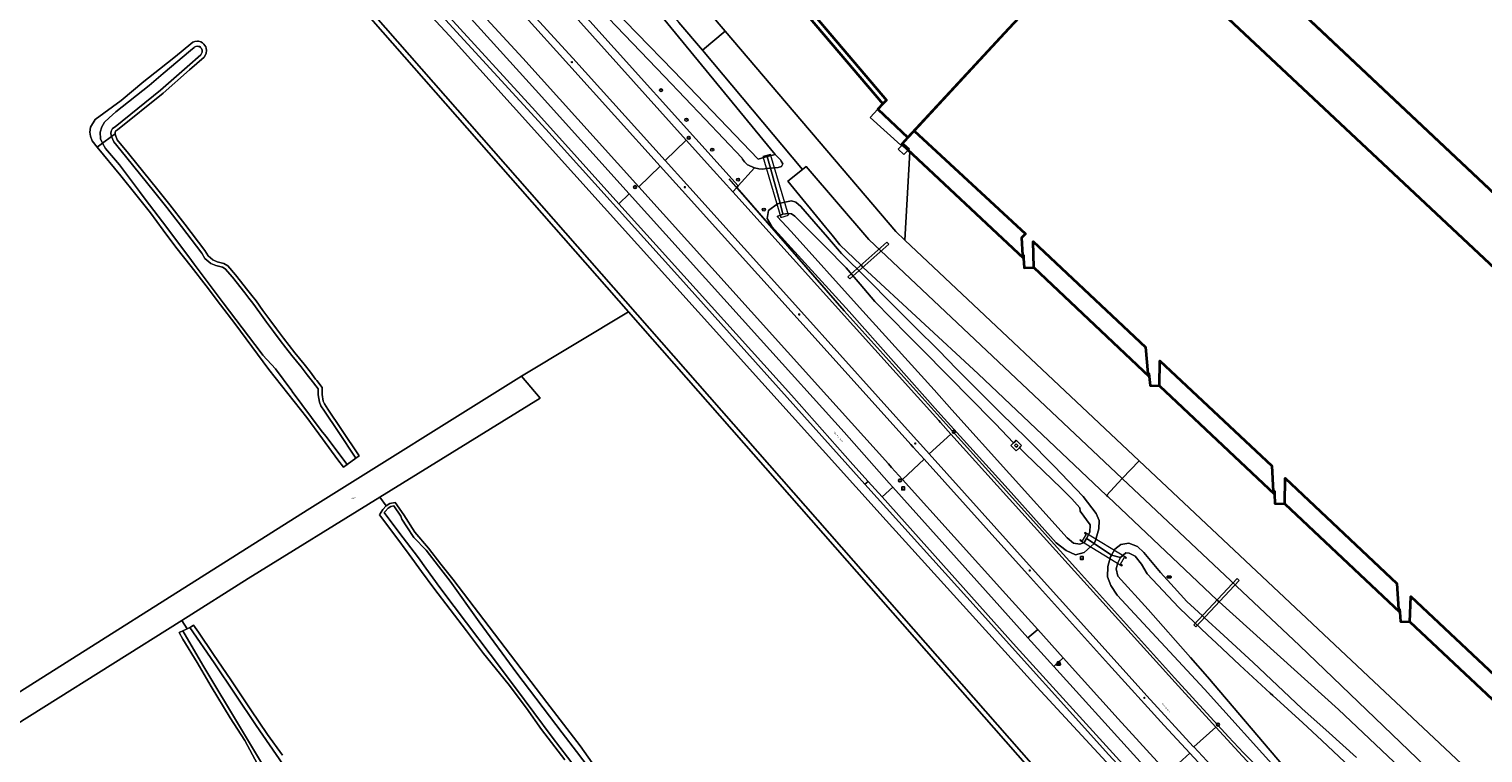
# Model space of a CAD drawing. Header units: metres. Extents: x 73718 to 76933, y 443658 to 446696.
# Tile 122 of 161: x 75443 to 75808, y 445641 to 445823. Entities that reach past the tile are written whole.
import ezdxf
from ezdxf.enums import TextEntityAlignment as Align

# ---------------------------------------------------------------- set-up
doc = ezdxf.new("R2010")
doc.units = ezdxf.units.M
for name, color, linetype, lineweight in [('B-WE-GK-BESCHOEIING-G', 130, 'GK-BESCHOEIING-SO', 18), ('B-WE-GR-BOOM-S', 90, 'Continuous', 25), ('B-WE-GR-GRAS-GV', 60, 'Continuous', 13), ('B-WE-IE-MEUBILAIR-S', 7, 'Continuous', 25), ('B-WE-IE-MEUBILAIR_WEGMEUBILAIR-G', 7, 'Continuous', 18), ('B-WE-IE-MEUBILAIR_ZONNEPANEEL-S', 7, 'Continuous', 25), ('B-WE-KW-KUNSTWERK_DUIKER-GV', 170, 'Continuous', 18), ('B-WE-OG-BEBOUWING-GV', 7, 'Continuous', 35), ('B-WE-OG-BEBOUWING_LOODS-GV', 7, 'Continuous', 18), ('B-WE-OG-BEBOUWING_LUIFEL-GV', 7, 'Continuous', 18), ('B-WE-OG-TERREIN_ERF-GV', 7, 'Continuous', 18), ('B-WE-OG-TERREIN_OEVER-GV', 7, 'Continuous', 18), ('B-WE-OG-TOPOGRAFIE-T18', 10, 'Continuous', 18), ('B-WE-OG-WATER_SLOOT-GV', 120, 'Continuous', 18), ('B-WE-OG-WEG-GV', 7, 'Continuous', 18), ('B-WE-VH-GESLOTENVERHARDING_ASFALT-GV', 10, 'Continuous', 18), ('B-WE-VH-GESLOTENVERHARDING_BETON-GV', 10, 'Continuous', 18), ('B-WE-VH-HALFVERHARDING_GRASBETONSTEEN-GV', 130, 'Continuous', 18), ('B-WE-VH-ONVERHARD-GV', 252, 'Continuous', 18), ('B-WE-VH-OPENVERHARDING_BETONSTRAATSTEEN-GV', 30, 'Continuous', 18)]:
    doc.layers.add(name, color=color, linetype=linetype, lineweight=lineweight)
doc.styles.add('NLCS-ISO', font='NLCS-ISO.ttf')
doc.styles.add('NLCS-ISO-M200-T18', font='NLCS-ISO.ttf', dxfattribs={"height": 0.36})
doc.linetypes.add('GK-BESCHOEIING-SO', pattern='A,18,-3,[1,NLCS.SHX,S=0.6,R=0,X=0,Y=0],-3', length=24)

# ---------------------------------------------------------------- blocks, each defined once
blk = doc.blocks.new('SIE-MEUBILAIR_BORD_WEGWIJZER-SO')
at = {"flags": 128}
blk.add_lwpolyline([(-1.8, 1.8), (1.8, 1.8), (1.8, -1.8), (-1.8, -1.8)], close=True, dxfattribs=at)
at = {"style": 'NLCS-ISO'}
blk.add_text('ww', height=1.8, dxfattribs=at).set_placement((0, 0), align=Align.MIDDLE_CENTER)
blk = doc.blocks.new('SIE-ZONNEPANEEL-SO')
blk.add_circle((0, 0), 1.8)
at = {"style": 'NLCS-ISO'}
blk.add_text('zp', height=1.8, dxfattribs=at).set_placement((0, 0), align=Align.MIDDLE_CENTER)
blk = doc.blocks.new('SIE-MEUBILAIR_KAST_TELECOM-SO')
at = {"flags": 128}
blk.add_lwpolyline([(-2, -1), (2, -1, 0.414214), (2.5, -0.5), (2.5, 0.5, 0.414214), (2, 1), (-2, 1, 0.414214), (-2.5, 0.5), (-2.5, -0.5, 0.414214)], format="xyb", close=True, dxfattribs=at)
at = {"style": 'NLCS-ISO'}
blk.add_text('TEL', height=1.8, dxfattribs=at).set_placement((0, 0), align=Align.MIDDLE_CENTER)
blk = doc.blocks.new('SIE-MEUBILAIR_KAST_GAS-SO')
at = {"flags": 128}
blk.add_lwpolyline([(-2, -1), (2, -1, 0.414214), (2.5, -0.5), (2.5, 0.5, 0.414214), (2, 1), (-2, 1, 0.414214), (-2.5, 0.5), (-2.5, -0.5, 0.414214)], format="xyb", close=True, dxfattribs=at)
at = {"style": 'NLCS-ISO'}
blk.add_text('GAS', height=1.8, dxfattribs=at).set_placement((0, 0), align=Align.MIDDLE_CENTER)
blk = doc.blocks.new('SIE-MEUBILAIR_PAAL_LICHTMAST-SO')
for points in [[(-0.6, 0), (-1, 0)], [(-0.7, 0.7), (-0.4, 0.4)], [(0, 1), (0, 0.6)], [(0.4, 0.4), (0.7, 0.7)], [(1, 0), (0.6, 0)], [(-0.7, -0.7), (-0.4, -0.4)], [(0, -0.6), (0, -1)], [(0.4, -0.4), (0.7, -0.7)]]:
    blk.add_lwpolyline(points)
blk.add_circle((0, 0), 0.5)
blk = doc.blocks.new('SIE-MEUBILAIR_PAAL_HECTOMETER-SO')
blk.add_circle((0, 0), 1.8)
at = {"style": 'NLCS-ISO'}
blk.add_text('hm', height=1.8, dxfattribs=at).set_placement((0, 0), align=Align.MIDDLE_CENTER)
blk = doc.blocks.new('SGR-BOOM_GBKN-SO')
at = {"linetype": 'ByBlock', "lineweight": 18}
h = blk.add_hatch(color=0, dxfattribs=at)
h.dxf.hatch_style = 1
edge = h.paths.add_edge_path()
edge.add_arc((0, 0), 0.25, 0, 360)
at = {"color": 0, "linetype": 'ByBlock', "lineweight": 18}
for radius in [2, 0.25]:
    blk.add_circle((0, 0), radius, dxfattribs=at)
at = {"color": 0, "linetype": 'ByBlock', "lineweight": 18, "style": 'NLCS-ISO'}
blk.add_attdef('SOORT', (2.5, 0), '', height=1.5, dxfattribs=at)

msp = doc.modelspace()

# ---------------------------------------------------------------- linework, layer by layer
at = {"layer": 'B-WE-GK-BESCHOEIING-G', "flags": 128}
for points in [[(75455.674, 445914.017), (75458.46, 445911.177), (75463.047, 445906.602), (75475.873, 445894.561), (75484.058, 445886.871), (75497.396, 445874.729), (75500.981, 445871.397), (75510.782, 445861.51), (75521.732, 445850.023), (75521.74, 445850.016), (75548.872, 445820.85), (75658.47, 445699.202)], [(75773.742, 445548.368), (75511.76, 445846.951), (75489.729, 445872.168), (75483.262, 445879.585), (75479.674, 445883.294), (75475.046, 445887.914), (75459.355, 445902.717), (75450.251, 445911.554), (75449.491, 445912.372), (75449.644, 445913.31)], [(75628.589, 445790.542), (75626.351, 445789.873), (75605.058, 445812.015), (75577.76, 445840.181), (75522.479, 445898.044)], [(75631.142, 445775.449), (75634.615, 445771.739), (75651.75, 445752.625), (75670.501, 445731.919), (75674.911, 445726.93), (75703.876, 445694.81), (75705.453, 445693.476), (75707.045, 445693.229), (75708.126, 445693.653)], [(75658.47, 445699.202), (75696.256, 445657.453), (75724.933, 445626.384), (75786.232, 445560.763), (75839.854, 445503.135), (75840.669, 445502.224), (75842.238, 445500.882)], [(75866.681, 445522.552), (75865.04, 445523.673), (75863.899, 445524.688), (75847.113, 445542.664), (75808.984, 445583.247), (75770.301, 445624.577), (75759.59, 445635.824), (75739.075, 445659.928), (75734.839, 445664.74), (75724.218, 445676.786), (75716.553, 445685.189), (75716.132, 445687.013), (75716.555, 445688.51)]]:
    msp.add_lwpolyline(points, dxfattribs=at)
at = {"layer": 'B-WE-GR-GRAS-GV', "flags": 128}
for points in [[(75425.966, 445646.7), (75513.193, 445701.732), (75566.956, 445735.387), (75593.785, 445751.554), (75510.366, 445846.554)], [(75740.353, 445584.638), (75593.785, 445751.554), (75566.956, 445735.387), (75571.613, 445729.883), (75531.379, 445704.999), (75532.989, 445702.826), (75533.875, 445703.429), (75535.246, 445703.708), (75537.405, 445700.609), (75540.165, 445696.265), (75543.606, 445692.209), (75546.688, 445688.175), (75549.677, 445684.423), (75573.289, 445653.518), (75581.671, 445642.637), (75591.267, 445628.942)], [(75577.797, 445639.063), (75571.924, 445646.708), (75568.194, 445652.069), (75563.626, 445658.176), (75557.426, 445665.821), (75553.184, 445671.509), (75549.079, 445676.796), (75544.932, 445682.137), (75541.848, 445686.381), (75538.732, 445690.668), (75535.161, 445695.446), (75531.553, 445700.272), (75531.305, 445700.591), (75532.136, 445701.943), (75532.989, 445702.826), (75531.379, 445704.999), (75498.376, 445684.587), (75481.681, 445674.101), (75483.011, 445671.939), (75483.736, 445672.281), (75483.781, 445672.302), (75484.603, 445672.883), (75485.865, 445671.108), (75489.641, 445665.514), (75494.023, 445659.174), (75499.011, 445651.669), (75503.178, 445645.467), (75506.983, 445640.294)], [(75500.664, 445638.031), (75497.517, 445643.94), (75493.881, 445649.639), (75489.056, 445657.505), (75485.595, 445663.484), (75481.994, 445669.393), (75481.014, 445671.026), (75481.958, 445671.443), (75482.003, 445671.463), (75483.011, 445671.939), (75481.681, 445674.101), (75429.723, 445641.466)]]:
    msp.add_lwpolyline(points, dxfattribs=at)
msp.add_lwpolyline([(75485.873, 445819.455), (75486.489, 445819.303), (75486.907, 445819.08), (75487.238, 445818.756), (75487.507, 445818.413), (75487.753, 445818.028), (75487.853, 445817.674), (75487.924, 445817.114), (75487.843, 445816.494), (75487.621, 445816.008), (75487.287, 445815.469), (75483.674, 445812.3), (75477.035, 445806.438), (75465.55, 445797.174), (75465.093, 445796.844), (75464.951, 445796.584), (75464.964, 445796.206), (75465.036, 445795.838), (75465.501, 445794.743), (75468.324, 445791.243), (75475.677, 445782.126), (75478.699, 445778.379), (75482.424, 445773.525), (75487.469, 445766.949), (75488.279, 445765.556), (75489.487, 445764.549), (75490.575, 445764.081), (75492.285, 445763.703), (75493.242, 445763.096), (75495.205, 445760.833), (75498.289, 445756.908), (75499.301, 445755.62), (75500.326, 445754.315), (75502.068, 445751.911), (75503.795, 445749.527), (75505.497, 445747.232), (75507.198, 445744.938), (75508.631, 445743.077), (75510.06, 445741.221), (75512.402, 445738.384), (75513.98, 445736.352), (75515.282, 445734.676), (75515.55, 445734.328), (75516.934, 445732.531), (75516.92, 445730.758), (75517.216, 445729.134), (75517.515, 445728.441), (75518.38, 445727.129), (75521.786, 445722.019), (75526.228, 445715.353), (75525.396, 445714.798), (75523.198, 445713.237), (75522.262, 445712.574), (75520.878, 445714.397), (75516.982, 445719.661), (75513.046, 445724.979), (75508.338, 445731.008), (75503.583, 445737.099), (75499.316, 445742.828), (75495.005, 445748.614), (75491.433, 445753.298), (75487.826, 445758.03), (75484.023, 445762.877), (75480.181, 445767.773), (75477.05, 445772.04), (75473.888, 445776.351), (75470.154, 445780.966), (75466.382, 445785.628), (75460.452, 445792.886), (75459.201, 445794.485), (75458.768, 445795.603), (75458.66, 445796.65), (75458.822, 445797.859), (75459.964, 445799.813), (75466.49, 445804.615), (75472.177, 445809.37), (75476.12, 445812.477), (75480.102, 445815.616), (75483.952, 445818.84), (75484.491, 445819.19), (75485, 445819.348), (75485.615, 445819.459)], close=True, dxfattribs=at)
at = {"layer": 'B-WE-IE-MEUBILAIR_WEGMEUBILAIR-G', "flags": 128}
msp.add_lwpolyline([(75748.155, 445640.875), (75744.331, 445644.903), (75730.84, 445659.675), (75706.707, 445686.426), (75677.267, 445719.154), (75647.879, 445751.804), (75619.095, 445784.882)], dxfattribs=at)
at = {"layer": 'B-WE-KW-KUNSTWERK_DUIKER-GV', "flags": 128}
for points in [[(75629.394, 445791.054), (75627.491, 445790.496), (75632.044, 445775.216), (75633.926, 445775.792)], [(75648.857, 445760.302), (75649.31, 445759.814), (75659.129, 445768.494), (75658.632, 445768.981)], [(75708.662, 445695.729), (75707.611, 445694.057), (75707.146, 445694.325), (75707.051, 445694.194), (75717.62, 445687.807), (75717.72, 445687.941), (75717.221, 445688.239), (75718.244, 445689.947), (75718.683, 445689.672), (75718.787, 445689.804), (75708.33, 445696.123), (75708.238, 445695.98)], [(75736.123, 445672.506), (75747.034, 445684.089), (75746.563, 445684.565), (75735.687, 445672.999)]]:
    msp.add_lwpolyline(points, close=True, dxfattribs=at)
at = {"layer": 'B-WE-OG-BEBOUWING-GV', "flags": 128}
for points in [[(75863.021, 445732.284), (75694.751, 445890.662), (75659.312, 445924.019), (75632.337, 445949.407), (75634.63, 445951.695), (75602.964, 445981.899), (75634.673, 446015.77), (75647.344, 446028.984), (75650.803, 446032.664), (75648.513, 446034.817), (75644.917, 446030.991), (75622.167, 446052.377), (75689.881, 446124.255), (75683.601, 446130.17), (75684.443, 446131.061), (75730.338, 446179.806), (75739.304, 446189.329), (75843.224, 446091.485)], [(75814.781, 445886.279), (75780.246, 445918.763), (75777.068, 445915.382), (75777.155, 445915.3), (75772.912, 445910.96), (75772.642, 445911.223), (75725.924, 445861.322), (75863.021, 445732.284)], [(75814.585, 445880.055), (75777.155, 445915.3), (75772.912, 445910.96), (75772.642, 445911.223), (75725.924, 445861.322), (75863.021, 445732.284)], [(75863.021, 445732.284), (75725.924, 445861.322)], [(75856.62, 445719.86), (75716.273, 445851.519), (75689.237, 445822.64), (75663.926, 445795.313), (75662.374, 445793.626), (75692.947, 445765.028), (75693.055, 445762.584), (75695.513, 445762.639), (75724.453, 445735.319), (75724.671, 445733.004), (75727.03, 445732.977), (75755.924, 445705.734), (75756.014, 445703.39), (75758.475, 445703.36), (75787.353, 445676.159), (75787.512, 445673.779), (75789.861, 445673.693), (75818.794, 445646.519)], [(75716.273, 445851.519), (75856.62, 445719.86)], [(75716.273, 445851.519), (75856.62, 445719.86)], [(75856.62, 445719.86), (75716.273, 445851.519)], [(75689.237, 445822.64), (75665.446, 445796.954), (75693.378, 445771.097), (75692.433, 445770.077), (75692.634, 445765.757), (75692.904, 445765.769), (75692.947, 445765.028), (75693.055, 445762.584), (75695.513, 445762.639), (75695.366, 445769.162), (75723.55, 445742.673), (75724.154, 445736.069), (75724.383, 445736.09), (75724.453, 445735.319), (75724.671, 445733.004), (75727.03, 445732.977), (75727.102, 445739.259), (75755.231, 445712.885), (75755.548, 445706.473), (75755.878, 445706.489), (75755.914, 445705.744), (75755.924, 445705.734), (75756.014, 445703.39), (75758.475, 445703.36), (75758.551, 445709.746), (75786.565, 445683.381), (75787.014, 445676.907), (75787.3, 445676.927), (75787.353, 445676.159), (75787.512, 445673.779), (75789.861, 445673.693), (75790.097, 445680.1), (75818.16, 445653.699)]]:
    msp.add_lwpolyline(points, dxfattribs=at)
for points in [[(75564.687, 445909.724), (75565.575, 445908.891), (75565.033, 445908.174), (75571.755, 445903.098), (75572.443, 445902.453), (75573.06, 445903.111), (75618.917, 445849.279), (75617.441, 445847.616), (75618.317, 445846.799), (75617.783, 445846.091), (75624.532, 445841.004), (75625.227, 445840.356), (75625.908, 445841.087), (75657.63, 445803.769), (75656.364, 445802.392), (75663.926, 445795.313), (75689.237, 445822.64), (75716.273, 445851.519), (75669.826, 445895.091), (75606.47, 445954.452), (75580.292, 445926.411), (75567.012, 445912.289)], [(75564.687, 445909.724), (75572.443, 445902.453), (75573.815, 445903.917), (75619.834, 445850.24), (75618.917, 445849.279), (75617.441, 445847.616), (75625.227, 445840.356), (75626.832, 445842.078), (75658.514, 445804.652), (75657.63, 445803.769), (75656.364, 445802.392), (75663.926, 445795.313), (75665.446, 445796.954), (75689.237, 445822.64), (75716.273, 445851.519), (75669.826, 445895.091), (75606.47, 445954.452), (75580.292, 445926.411), (75567.012, 445912.289)]]:
    msp.add_lwpolyline(points, close=True, dxfattribs=at)
at = {"layer": 'B-WE-OG-BEBOUWING_LOODS-GV', "flags": 128}
msp.add_lwpolyline([(75663.975, 445792.128), (75664.27, 445792.44), (75662.83, 445793.8), (75662.529, 445793.481), (75661.475, 445792.366), (75662.91, 445791)], close=True, dxfattribs=at)
at = {"layer": 'B-WE-OG-BEBOUWING_LUIFEL-GV', "flags": 128}
msp.add_lwpolyline([(75656.364, 445802.392), (75654.478, 445800.341), (75662.103, 445793.331), (75663.926, 445795.313)], close=True, dxfattribs=at)
at = {"layer": 'B-WE-OG-TERREIN_ERF-GV', "flags": 128}
for points in [[(75556.122, 445894.549), (75618.022, 445821.961), (75660.883, 445771.698), (75663.122, 445769.549), (75664.411, 445791.721), (75663.975, 445792.128), (75662.91, 445791), (75661.475, 445792.366), (75662.529, 445793.481), (75662.374, 445793.626), (75663.926, 445795.313), (75656.364, 445802.392), (75657.63, 445803.769), (75658.514, 445804.652), (75626.832, 445842.078)], [(75818.16, 445653.699), (75790.097, 445680.1), (75789.861, 445673.693), (75787.512, 445673.779), (75787.353, 445676.159), (75787.3, 445676.927), (75787.014, 445676.907), (75786.565, 445683.381), (75758.551, 445709.746), (75758.475, 445703.36), (75756.014, 445703.39), (75755.924, 445705.734), (75755.914, 445705.744), (75755.878, 445706.489), (75755.548, 445706.473), (75755.231, 445712.885), (75727.102, 445739.259), (75727.03, 445732.977), (75724.671, 445733.004), (75724.453, 445735.319), (75724.383, 445736.09), (75724.154, 445736.069), (75723.55, 445742.673), (75695.366, 445769.162), (75695.513, 445762.639), (75693.055, 445762.584), (75692.947, 445765.028), (75692.904, 445765.769), (75692.634, 445765.757), (75692.433, 445770.077), (75693.378, 445771.097), (75665.446, 445796.954), (75663.926, 445795.313), (75662.374, 445793.626), (75662.529, 445793.481), (75662.83, 445793.8), (75664.27, 445792.44), (75663.975, 445792.128), (75664.411, 445791.721), (75663.122, 445769.549), (75721.96, 445714.159), (75780.8, 445658.767), (75830.468, 445612.173)]]:
    msp.add_lwpolyline(points, dxfattribs=at)
at = {"layer": 'B-WE-OG-TERREIN_OEVER-GV', "flags": 128}
for points in [[(75554.672, 445860.864), (75602.872, 445810.624), (75613.031, 445799.918), (75622.225, 445790.229)], [(75521.74, 445850.016), (75548.872, 445820.85), (75658.47, 445699.202), (75696.256, 445657.453), (75724.933, 445626.384), (75786.232, 445560.763), (75839.854, 445503.135)], [(75510.366, 445846.554), (75593.785, 445751.554), (75740.353, 445584.638), (75772.295, 445548.261), (75781.474, 445537.908), (75782.749, 445537.344), (75784.673, 445535.252), (75784.81, 445534.473), (75786.734, 445531.86), (75784.4, 445529.595), (75783.683, 445527.538), (75788.77, 445531.83), (75788.425, 445532.19), (75786.232, 445535.225), (75784.937, 445536.857), (75783.95, 445537.865), (75782.066, 445539.328), (75780.652, 445540.542), (75773.742, 445548.368), (75511.76, 445846.951)], [(75625.408, 445787.684), (75626.481, 445787.404), (75627.353, 445787.35), (75628.565, 445787.537), (75629.414, 445787.597), (75628.589, 445790.542), (75626.351, 445789.873), (75605.058, 445812.015), (75577.76, 445840.181)], [(75812.921, 445533.978), (75801.524, 445546.682), (75768.372, 445582.174), (75740.597, 445611.977), (75714.316, 445640.314), (75681.776, 445676.528), (75653.124, 445708.267), (75648.821, 445713.034), (75606.113, 445760.716), (75573.051, 445797.384), (75540.472, 445833.038)], [(75624.203, 445788.165), (75625.408, 445787.684)], [(75591.267, 445628.942), (75581.671, 445642.637), (75573.289, 445653.518), (75549.677, 445684.423), (75546.688, 445688.175), (75543.606, 445692.209), (75540.165, 445696.265), (75537.405, 445700.609), (75535.246, 445703.708), (75533.875, 445703.429), (75532.989, 445702.826), (75532.136, 445701.943), (75531.305, 445700.591), (75531.553, 445700.272), (75535.161, 445695.446), (75538.732, 445690.668), (75541.848, 445686.381), (75544.932, 445682.137), (75549.079, 445676.796), (75553.184, 445671.509), (75557.426, 445665.821), (75563.626, 445658.176), (75568.194, 445652.069), (75571.924, 445646.708), (75577.797, 445639.063)], [(75582.338, 445634.759), (75574.669, 445644.751), (75565.463, 445657.14), (75559.045, 445665.577), (75553.146, 445673.514), (75550.068, 445677.551), (75546.425, 445682.327), (75542.945, 445687.17), (75541.08, 445689.764), (75536.144, 445696.2), (75532.517, 445701.175), (75532.72, 445701.44), (75533.487, 445702.234), (75534.18, 445702.706), (75534.904, 445702.853), (75536.706, 445700.265), (75536.958, 445699.466), (75538.197, 445697.59), (75539.968, 445694.92), (75543.019, 445691.709), (75546.081, 445687.701), (75549.063, 445683.959), (75556.322, 445673.768), (75565.757, 445660.876), (75577.162, 445645.905), (75580.743, 445641.187), (75593.486, 445624.47)], [(75776.495, 445639.658), (75769.598, 445645.832), (75762.769, 445651.945), (75756.643, 445657.781), (75750.578, 445663.559), (75743.196, 445670.305), (75738.282, 445674.795), (75737.796, 445675.239), (75735.814, 445677.05), (75733.876, 445678.821), (75730.696, 445682.31), (75727.331, 445686.11), (75723.099, 445691.125), (75721.493, 445692.613), (75719.314, 445693.451), (75717.332, 445693.176), (75715.831, 445691.934), (75714.992, 445690.496), (75717.287, 445689.915), (75718.588, 445691.013), (75719.463, 445690.968), (75720.94, 445690.227), (75722.512, 445688.186), (75723.943, 445685.806), (75731.897, 445677.349), (75734.087, 445675.249), (75739.1, 445670.443), (75741.35, 445668.335), (75747.194, 445662.858), (75754.826, 445655.813), (75755.456, 445655.231), (75762.999, 445648.409), (75767.779, 445643.903), (75780.705, 445631.719)], [(75808.984, 445583.247), (75770.301, 445624.577), (75759.59, 445635.824), (75739.075, 445659.928), (75734.839, 445664.74), (75724.218, 445676.786), (75716.553, 445685.189), (75716.132, 445687.013), (75716.555, 445688.51), (75717.287, 445689.915), (75714.992, 445690.496), (75714.75, 445690.082), (75714.069, 445687.624), (75714.002, 445685.022), (75714.814, 445682.867), (75716.385, 445680.395), (75738.344, 445656.86), (75757.47, 445635.615), (75769.094, 445623.237), (75807.229, 445582.756), (75846.21, 445540.701)], [(75506.983, 445640.294), (75503.178, 445645.467), (75499.011, 445651.669), (75494.023, 445659.174), (75489.641, 445665.514), (75485.865, 445671.108), (75484.603, 445672.883), (75483.781, 445672.302), (75483.736, 445672.281), (75489.805, 445663.454), (75500.356, 445647.734), (75508.703, 445635.615)], [(75506.421, 445630.591), (75487.002, 445662.815), (75481.958, 445671.443), (75481.014, 445671.026), (75481.994, 445669.393), (75485.595, 445663.484), (75489.056, 445657.505), (75493.881, 445649.639), (75497.517, 445643.94), (75500.664, 445638.031)]]:
    msp.add_lwpolyline(points, dxfattribs=at)
for points in [[(75464.964, 445796.206), (75464.951, 445796.584), (75465.093, 445796.844), (75465.55, 445797.174), (75477.035, 445806.438), (75483.674, 445812.3), (75487.287, 445815.469), (75487.621, 445816.008), (75487.843, 445816.494), (75487.924, 445817.114), (75487.853, 445817.674), (75487.753, 445818.028), (75487.507, 445818.413), (75487.238, 445818.756), (75486.907, 445819.08), (75486.489, 445819.303), (75485.873, 445819.455), (75485.615, 445819.459), (75485, 445819.348), (75484.491, 445819.19), (75483.952, 445818.84), (75480.102, 445815.616), (75476.12, 445812.477), (75472.177, 445809.37), (75466.49, 445804.615), (75459.964, 445799.813), (75458.822, 445797.859), (75458.66, 445796.65), (75458.768, 445795.603), (75459.201, 445794.485), (75460.452, 445792.886), (75461.827, 445793.858), (75461.293, 445794.972), (75461.185, 445796.65), (75461.654, 445797.985), (75462.303, 445799.176), (75463.493, 445800.259), (75465.116, 445801.728), (75473.538, 445808.37), (75477.068, 445811.357), (75483.866, 445817.11), (75484.766, 445817.852), (75484.995, 445818.007), (75485.264, 445818.129), (75485.633, 445818.186), (75485.923, 445818.17), (75486.205, 445818.1), (75486.405, 445817.916), (75486.497, 445817.805), (75486.64, 445817.605), (75486.78, 445817.235), (75486.836, 445816.931), (75486.796, 445816.715), (75486.661, 445816.367), (75486.461, 445816.074), (75483.013, 445813.051), (75476.39, 445807.202), (75464.943, 445797.969), (75464.325, 445797.522), (75463.976, 445796.886), (75463.921, 445796.331), (75464.075, 445795.544)], [(75523.198, 445713.237), (75517.807, 445720.292), (75516.684, 445721.762), (75509.431, 445731.535), (75509.295, 445731.718), (75505.237, 445737.188), (75502.032, 445740.67), (75501.093, 445741.935), (75500.019, 445743.358), (75492.124, 445753.82), (75484.83, 445763.486), (75484.151, 445764.386), (75477.906, 445772.685), (75472.525, 445779.836), (75471.125, 445781.697), (75466.086, 445788.393), (75462.58, 445792.509), (75461.827, 445793.858), (75460.452, 445792.886), (75466.382, 445785.628), (75470.154, 445780.966), (75473.888, 445776.351), (75477.05, 445772.04), (75480.181, 445767.773), (75484.023, 445762.877), (75487.826, 445758.03), (75491.433, 445753.298), (75495.005, 445748.614), (75499.316, 445742.828), (75503.583, 445737.099), (75508.338, 445731.008), (75513.046, 445724.979), (75516.982, 445719.661), (75520.878, 445714.397), (75522.262, 445712.574)], [(75525.396, 445714.798), (75526.228, 445715.353), (75521.786, 445722.019), (75518.38, 445727.129), (75517.515, 445728.441), (75517.216, 445729.134), (75516.92, 445730.758), (75516.934, 445732.531), (75515.55, 445734.328), (75515.282, 445734.676), (75513.98, 445736.352), (75512.402, 445738.384), (75510.06, 445741.221), (75508.631, 445743.077), (75507.198, 445744.938), (75505.497, 445747.232), (75503.795, 445749.527), (75502.068, 445751.911), (75500.326, 445754.315), (75499.301, 445755.62), (75498.289, 445756.908), (75495.205, 445760.833), (75493.242, 445763.096), (75492.285, 445763.703), (75490.575, 445764.081), (75489.487, 445764.549), (75488.279, 445765.556), (75487.469, 445766.949), (75482.424, 445773.525), (75478.699, 445778.379), (75475.677, 445782.126), (75468.324, 445791.243), (75465.501, 445794.743), (75465.036, 445795.838), (75464.964, 445796.206), (75464.075, 445795.544), (75464.635, 445794.224), (75467.546, 445790.615), (75474.899, 445781.498), (75477.913, 445777.761), (75481.631, 445772.916), (75486.734, 445766.265), (75487.497, 445764.905), (75488.958, 445763.688), (75490.267, 445763.125), (75491.898, 445762.765), (75492.582, 445762.33), (75494.406, 445760.232), (75497.503, 445756.29), (75498.515, 445755.002), (75499.528, 445753.713), (75501.258, 445751.324), (75502.988, 445748.936), (75504.694, 445746.636), (75506.4, 445744.335), (75507.839, 445742.467), (75509.278, 445740.598), (75511.621, 445737.759), (75513.19, 445735.739), (75514.491, 445734.064), (75514.758, 445733.718), (75515.931, 445732.194), (75515.919, 445730.671), (75516.253, 445728.842), (75516.632, 445727.964), (75517.546, 445726.577), (75520.954, 445721.464)], [(75630.567, 445791.029), (75628.589, 445790.542), (75629.414, 445787.597), (75631.352, 445787.785), (75632.185, 445788.023), (75632.542, 445788.658), (75632.128, 445789.311), (75631.982, 445789.591)], [(75651.75, 445752.625), (75634.615, 445771.739), (75631.142, 445775.449), (75632.487, 445776.081), (75631.888, 445778.77), (75631.145, 445778.607), (75628.928, 445776.945), (75628.579, 445774.976), (75629.805, 445772.96), (75633.765, 445768.478), (75649.186, 445751.59), (75671.436, 445726.554), (75689.08, 445707.005), (75701.135, 445693.557), (75703.665, 445691.612), (75705.973, 445690.528), (75708.175, 445691.168), (75710.646, 445693.371), (75708.693, 445694.664), (75708.126, 445693.653), (75707.045, 445693.229), (75705.453, 445693.476), (75703.876, 445694.81), (75674.911, 445726.93), (75670.501, 445731.919)], [(75631.888, 445778.77), (75632.487, 445776.081), (75633.882, 445776.218), (75634.683, 445776.145), (75635.573, 445775.545), (75643.224, 445767.816), (75648.414, 445762.572), (75651.92, 445758.471), (75655.614, 445754.15), (75663.837, 445745.775), (75667.139, 445742.412), (75674.173, 445735.283), (75685.121, 445724.187), (75685.911, 445723.387), (75690.444, 445718.668), (75690.716, 445718.925), (75691.08, 445719.308), (75692.415, 445717.972), (75692.172, 445717.705), (75691.899, 445717.42), (75693.326, 445716.014), (75702.444, 445707.168), (75705.087, 445704.604), (75707.065, 445702.369), (75707.138, 445701.541), (75709.627, 445698.066), (75709.591, 445696.267), (75708.693, 445694.664), (75710.646, 445693.371), (75710.974, 445694.154), (75711.838, 445697.034), (75711.91, 445699.122), (75711.19, 445700.921), (75707.878, 445705.169), (75704.224, 445709.004), (75700.607, 445712.8), (75693.768, 445719.783), (75687.184, 445726.223), (75680.666, 445732.598), (75676.561, 445736.801), (75676.144, 445737.228), (75671.667, 445741.812), (75665.77, 445747.673), (75659.932, 445753.475), (75653.565, 445759.878), (75647.262, 445766.217), (75643.224, 445770.854), (75641.43, 445772.913), (75637.06, 445777.942), (75635.817, 445779.052), (75634.735, 445779.392)]]:
    msp.add_lwpolyline(points, close=True, dxfattribs=at)
at = {"layer": 'B-WE-OG-TERREIN_OEVER-GV'}
for points in [[(75622.225, 445790.229, 0.0653241), (75623.222, 445788.868)], [(75623.222, 445788.868, 0.0926602), (75624.203, 445788.165)]]:
    msp.add_lwpolyline(points, format="xyb", dxfattribs=at)
at = {"layer": 'B-WE-OG-WATER_SLOOT-GV', "flags": 128}
for points in [[(75839.854, 445503.135), (75786.232, 445560.763), (75724.933, 445626.384), (75696.256, 445657.453), (75658.47, 445699.202), (75548.872, 445820.85), (75521.74, 445850.016)], [(75511.76, 445846.951), (75773.742, 445548.368), (75780.652, 445540.542), (75782.066, 445539.328), (75783.95, 445537.865), (75784.937, 445536.857), (75786.232, 445535.225), (75788.425, 445532.19), (75788.77, 445531.83), (75791.122, 445529.239), (75791.906, 445527.812), (75792.497, 445526.937), (75816.656, 445499.268)], [(75577.76, 445840.181), (75605.058, 445812.015), (75626.351, 445789.873), (75628.589, 445790.542), (75630.567, 445791.029), (75590.971, 445839.389)], [(75593.486, 445624.47), (75580.743, 445641.187), (75577.162, 445645.905), (75565.757, 445660.876), (75556.322, 445673.768), (75549.063, 445683.959), (75546.081, 445687.701), (75543.019, 445691.709), (75539.968, 445694.92), (75538.197, 445697.59), (75536.958, 445699.466), (75536.706, 445700.265), (75534.904, 445702.853), (75534.18, 445702.706), (75533.487, 445702.234), (75532.72, 445701.44), (75532.517, 445701.175), (75536.144, 445696.2), (75541.08, 445689.764), (75542.945, 445687.17), (75546.425, 445682.327), (75550.068, 445677.551), (75553.146, 445673.514), (75559.045, 445665.577), (75565.463, 445657.14), (75574.669, 445644.751), (75582.338, 445634.759)], [(75780.705, 445631.719), (75767.779, 445643.903), (75762.999, 445648.409), (75755.456, 445655.231), (75754.826, 445655.813), (75747.194, 445662.858), (75741.35, 445668.335), (75739.1, 445670.443), (75734.087, 445675.249), (75731.897, 445677.349), (75723.943, 445685.806), (75722.512, 445688.186), (75720.94, 445690.227), (75719.463, 445690.968), (75718.588, 445691.013), (75717.287, 445689.915), (75716.555, 445688.51), (75716.132, 445687.013), (75716.553, 445685.189), (75724.218, 445676.786), (75734.839, 445664.74), (75739.075, 445659.928), (75759.59, 445635.824)], [(75508.703, 445635.615), (75500.356, 445647.734), (75489.805, 445663.454), (75483.736, 445672.281), (75483.011, 445671.939), (75482.003, 445671.463), (75481.958, 445671.443), (75487.002, 445662.815), (75506.421, 445630.591)]]:
    msp.add_lwpolyline(points, dxfattribs=at)
for points in [[(75461.827, 445793.858), (75464.075, 445795.544), (75463.921, 445796.331), (75463.976, 445796.886), (75464.325, 445797.522), (75464.943, 445797.969), (75476.39, 445807.202), (75483.013, 445813.051), (75486.461, 445816.074), (75486.661, 445816.367), (75486.796, 445816.715), (75486.836, 445816.931), (75486.78, 445817.235), (75486.64, 445817.605), (75486.497, 445817.805), (75486.405, 445817.916), (75486.205, 445818.1), (75485.923, 445818.17), (75485.633, 445818.186), (75485.264, 445818.129), (75484.995, 445818.007), (75484.766, 445817.852), (75483.866, 445817.11), (75477.068, 445811.357), (75473.538, 445808.37), (75465.116, 445801.728), (75463.493, 445800.259), (75462.303, 445799.176), (75461.654, 445797.985), (75461.185, 445796.65), (75461.293, 445794.972)], [(75464.075, 445795.544), (75461.827, 445793.858), (75462.58, 445792.509), (75466.086, 445788.393), (75471.125, 445781.697), (75472.525, 445779.836), (75477.906, 445772.685), (75484.151, 445764.386), (75484.83, 445763.486), (75492.124, 445753.82), (75500.019, 445743.358), (75501.093, 445741.935), (75502.032, 445740.67), (75505.237, 445737.188), (75509.295, 445731.718), (75509.431, 445731.535), (75516.684, 445721.762), (75517.807, 445720.292), (75523.198, 445713.237), (75525.396, 445714.798), (75520.954, 445721.464), (75517.546, 445726.577), (75516.632, 445727.964), (75516.253, 445728.842), (75515.919, 445730.671), (75515.931, 445732.194), (75514.758, 445733.718), (75514.491, 445734.064), (75513.19, 445735.739), (75511.621, 445737.759), (75509.278, 445740.598), (75507.839, 445742.467), (75506.4, 445744.335), (75504.694, 445746.636), (75502.988, 445748.936), (75501.258, 445751.324), (75499.528, 445753.713), (75498.515, 445755.002), (75497.503, 445756.29), (75494.406, 445760.232), (75492.582, 445762.33), (75491.898, 445762.765), (75490.267, 445763.125), (75488.958, 445763.688), (75487.497, 445764.905), (75486.734, 445766.265), (75481.631, 445772.916), (75477.913, 445777.761), (75474.899, 445781.498), (75467.546, 445790.615), (75464.635, 445794.224)], [(75635.573, 445775.545), (75634.683, 445776.145), (75633.882, 445776.218), (75632.487, 445776.081), (75631.142, 445775.449), (75634.615, 445771.739), (75651.75, 445752.625), (75670.501, 445731.919), (75674.911, 445726.93), (75703.876, 445694.81), (75705.453, 445693.476), (75707.045, 445693.229), (75708.126, 445693.653), (75708.693, 445694.664), (75709.591, 445696.267), (75709.627, 445698.066), (75707.138, 445701.541), (75707.065, 445702.369), (75705.087, 445704.604), (75702.444, 445707.168), (75693.326, 445716.014), (75691.899, 445717.42), (75691.089, 445716.621), (75689.748, 445717.946), (75690.444, 445718.668), (75685.911, 445723.387), (75685.121, 445724.187), (75674.173, 445735.283), (75667.139, 445742.412), (75663.837, 445745.775), (75655.614, 445754.15), (75651.92, 445758.471), (75648.414, 445762.572), (75643.224, 445767.816)]]:
    msp.add_lwpolyline(points, close=True, dxfattribs=at)
at = {"layer": 'B-WE-OG-WEG-GV', "flags": 128}
for points in [[(75450.527, 445921.625), (75453.711, 445918.519), (75455.544, 445916.817), (75457.013, 445915.283), (75459.646, 445912.889), (75463.902, 445908.756), (75486.671, 445887.366), (75504.11, 445871.212), (75515.428, 445859.854), (75523.263, 445851.494), (75540.472, 445833.038), (75573.051, 445797.384), (75606.113, 445760.716), (75648.821, 445713.034), (75653.124, 445708.267), (75653.947, 445708.977), (75650.127, 445713.246), (75634.68, 445730.641), (75600.736, 445768.244)], [(75600.736, 445768.244), (75591.385, 445778.622), (75570.423, 445801.885), (75547.987, 445826.526), (75526.985, 445849.231), (75524.463, 445851.899), (75516.66, 445860.154), (75508.295, 445868.521), (75496.777, 445879.498), (75484.982, 445890.531), (75466.502, 445908.111), (75455.564, 445918.735), (75453.014, 445921.111), (75452.396, 445921.434)], [(75530.448, 445886.171), (75564.717, 445845.757), (75579.606, 445829.475), (75621.334, 445783.13), (75625.408, 445787.684), (75624.203, 445788.165)], [(75622.225, 445790.229), (75613.031, 445799.918), (75602.872, 445810.624), (75554.672, 445860.864), (75542.817, 445873.371), (75538.38, 445877.962), (75530.448, 445886.171)], [(75614.744, 445762.545), (75596.399, 445782.94), (75585.71, 445794.823), (75567.3, 445815.163), (75529.2, 445856.552)], [(75823.643, 445547.924), (75807.415, 445565.325), (75804.298, 445568.667), (75782.05, 445592.521), (75771.626, 445603.675), (75745.422, 445631.808), (75735.641, 445642.34), (75735.528, 445642.461), (75723.898, 445655.161), (75716.413, 445663.448), (75695.118, 445687.099), (75669.227, 445715.904), (75666.298, 445719.163), (75666.061, 445719.427), (75637.172, 445751.537), (75608.424, 445783.453), (75602.96, 445789.52), (75579.842, 445815.187), (75550.236, 445847.559)], [(75590.971, 445839.389), (75630.567, 445791.029), (75631.982, 445789.591), (75632.128, 445789.311), (75632.542, 445788.658), (75632.185, 445788.023), (75631.352, 445787.785), (75629.414, 445787.597), (75631.888, 445778.77), (75634.735, 445779.392), (75635.817, 445779.052), (75637.06, 445777.942), (75641.43, 445772.913), (75643.224, 445770.854), (75647.262, 445766.217), (75653.565, 445759.878), (75659.932, 445753.475), (75665.77, 445747.673), (75671.667, 445741.812), (75676.144, 445737.228), (75676.561, 445736.801), (75680.666, 445732.598), (75687.184, 445726.223), (75693.768, 445719.783), (75700.607, 445712.8), (75704.224, 445709.004), (75707.878, 445705.169), (75711.19, 445700.921), (75711.91, 445699.122), (75711.838, 445697.034), (75710.974, 445694.154), (75710.646, 445693.371), (75714.992, 445690.496), (75715.831, 445691.934), (75717.332, 445693.176), (75719.314, 445693.451), (75721.493, 445692.613), (75723.099, 445691.125), (75727.331, 445686.11), (75730.696, 445682.31), (75733.876, 445678.821), (75735.814, 445677.05), (75737.796, 445675.239), (75738.282, 445674.795), (75743.196, 445670.305), (75750.578, 445663.559), (75756.643, 445657.781), (75762.769, 445651.945), (75769.598, 445645.832), (75776.495, 445639.658)], [(75567.22, 445826.406), (75578.815, 445813.546), (75601.756, 445788.119), (75607.256, 445782.023), (75636.131, 445749.972), (75664.668, 445718.225), (75665.246, 445717.583), (75667.965, 445714.561), (75693.925, 445685.699), (75714.279, 445663.114), (75728.242, 445647.673), (75734.627, 445640.774), (75746.015, 445628.469), (75770.285, 445602.512), (75781.216, 445590.726), (75802.408, 445568.067), (75803.028, 445567.402), (75821.366, 445547.739)], [(75578.125, 445828.131), (75608.273, 445794.647), (75615.139, 445787.021), (75619.993, 445781.631), (75620.972, 445782.725), (75621.334, 445783.13), (75579.606, 445829.475)], [(75554.344, 445825.044), (75570.501, 445807.268), (75593.978, 445781.172), (75626.948, 445744.617), (75647.889, 445721.346), (75656.712, 445711.363), (75659.215, 445708.531), (75660.13, 445707.51), (75685.545, 445679.151), (75694.021, 445669.693), (75696.491, 445671.841), (75688.468, 445680.699), (75662.535, 445709.463), (75659.828, 445712.466), (75659.025, 445713.358), (75643.531, 445730.558), (75614.744, 445762.545)], [(75843.224, 445584.271), (75771.955, 445651.76), (75741.989, 445678.729), (75741.487, 445679.165), (75714.062, 445705.16), (75713.729, 445705.475), (75681.566, 445735.962), (75652.605, 445762.732), (75652.154, 445763.234), (75646.824, 445768.359), (75644.868, 445770.756), (75643.224, 445772.771), (75633.812, 445784.305), (75637.452, 445787.275), (75612.338, 445817.189), (75606.468, 445824.18)], [(75757.47, 445635.615), (75738.344, 445656.86), (75716.385, 445680.395), (75714.814, 445682.867), (75714.002, 445685.022), (75714.069, 445687.624), (75714.75, 445690.082), (75714.992, 445690.496), (75710.646, 445693.371), (75708.175, 445691.168), (75705.973, 445690.528), (75703.665, 445691.612), (75701.135, 445693.557), (75689.08, 445707.005), (75671.436, 445726.554), (75649.186, 445751.59), (75633.765, 445768.478), (75629.805, 445772.96), (75628.579, 445774.976), (75628.928, 445776.945), (75631.145, 445778.607), (75631.888, 445778.77), (75629.414, 445787.597), (75628.565, 445787.537), (75627.353, 445787.35), (75626.481, 445787.404), (75625.408, 445787.684), (75621.334, 445783.13), (75620.972, 445782.725), (75647.879, 445751.804), (75677.267, 445719.154), (75706.707, 445686.426), (75730.84, 445659.675), (75744.331, 445644.903), (75748.155, 445640.875), (75772.365, 445616.707)], [(75811.123, 445575.23), (75772.365, 445616.707), (75748.155, 445640.875), (75744.331, 445644.903), (75730.84, 445659.675), (75706.707, 445686.426), (75677.267, 445719.154), (75647.879, 445751.804), (75620.972, 445782.725), (75619.993, 445781.631), (75650.226, 445748.062), (75671.636, 445724.236), (75672.049, 445723.776), (75674.704, 445720.834), (75704.145, 445688.216), (75730.963, 445658.51), (75741.22, 445647.29), (75747.861, 445640.027), (75770.903, 445615.342), (75809.662, 445573.864)], [(75792.886, 445557.27), (75774.603, 445576.901), (75750.492, 445602.7), (75727.66, 445627.161), (75724.495, 445630.649), (75691.098, 445667.456), (75657.442, 445705.071), (75653.947, 445708.977), (75653.124, 445708.267), (75681.776, 445676.528), (75714.316, 445640.314), (75740.597, 445611.977), (75768.372, 445582.174), (75801.524, 445546.682), (75812.921, 445533.978)], [(75810.819, 445548.095), (75797.576, 445562.301), (75775.214, 445586.291), (75745.702, 445617.933), (75732.324, 445632.297), (75729.161, 445635.748), (75716.662, 445649.386), (75702.885, 445664.699), (75700.511, 445662.48), (75720.511, 445640.466), (75727.164, 445633.138), (75727.697, 445632.551), (75763.408, 445594.252), (75780.459, 445575.961), (75795.395, 445560.016), (75809.515, 445544.775)]]:
    msp.add_lwpolyline(points, dxfattribs=at)
at = {"layer": 'B-WE-OG-WEG-GV'}
for points in [[(75623.222, 445788.868, -0.0653241), (75622.225, 445790.229)], [(75624.203, 445788.165, -0.0926602), (75623.222, 445788.868)]]:
    msp.add_lwpolyline(points, format="xyb", dxfattribs=at)
at = {"layer": 'B-WE-VH-GESLOTENVERHARDING_ASFALT-GV', "flags": 128}
for points in [[(75618.022, 445821.961), (75556.122, 445894.549), (75523.399, 445933.313), (75521.028, 445936.139), (75515.242, 445931.253), (75522.743, 445922.532), (75587.245, 445846.73), (75586.909, 445846.902), (75586.808, 445846.87), (75606.468, 445824.18), (75612.338, 445817.189)], [(75563.246, 445844.402), (75545.27, 445863.794), (75541.194, 445868.19), (75535.977, 445862.896), (75550.236, 445847.559), (75579.842, 445815.187), (75602.96, 445789.52), (75608.273, 445794.647), (75578.125, 445828.131)], [(75552.642, 445842.289), (75537.951, 445858.073), (75534.713, 445861.54), (75529.2, 445856.552), (75567.3, 445815.163), (75585.71, 445794.823), (75596.399, 445782.94), (75601.756, 445788.119), (75578.815, 445813.546), (75567.22, 445826.406)], [(75570.501, 445807.268), (75554.344, 445825.044), (75527.056, 445854.573), (75524.463, 445851.899), (75526.985, 445849.231), (75547.987, 445826.526), (75570.423, 445801.885), (75591.385, 445778.622), (75593.978, 445781.172)], [(75612.338, 445817.189), (75637.452, 445787.275), (75638.398, 445788.047), (75654.13, 445769.651), (75717.707, 445709.671), (75721.96, 445714.159), (75663.122, 445769.549), (75660.883, 445771.698), (75618.022, 445821.961)], [(75619.993, 445781.631), (75615.139, 445787.021), (75608.273, 445794.647), (75602.96, 445789.52), (75608.424, 445783.453), (75637.172, 445751.537), (75666.061, 445719.427), (75666.298, 445719.163), (75669.227, 445715.904), (75674.704, 445720.834), (75672.049, 445723.776), (75671.636, 445724.236), (75650.226, 445748.062)], [(75636.131, 445749.972), (75607.256, 445782.023), (75601.756, 445788.119), (75596.399, 445782.94), (75614.744, 445762.545), (75643.531, 445730.558), (75659.025, 445713.358), (75659.828, 445712.466), (75662.535, 445709.463), (75667.965, 445714.561), (75665.246, 445717.583), (75664.668, 445718.225)], [(75593.978, 445781.172), (75591.385, 445778.622), (75600.736, 445768.244), (75634.68, 445730.641), (75650.127, 445713.246), (75653.947, 445708.977), (75657.442, 445705.071), (75660.13, 445707.51), (75659.215, 445708.531), (75656.712, 445711.363), (75647.889, 445721.346), (75626.948, 445744.617)], [(75674.704, 445720.834), (75669.227, 445715.904), (75695.118, 445687.099), (75716.413, 445663.448), (75723.898, 445655.161), (75735.528, 445642.461), (75735.641, 445642.34), (75741.22, 445647.29), (75730.963, 445658.51), (75704.145, 445688.216)], [(75693.925, 445685.699), (75667.965, 445714.561), (75662.535, 445709.463), (75688.468, 445680.699), (75696.491, 445671.841), (75702.885, 445664.699), (75716.662, 445649.386), (75729.161, 445635.748), (75734.627, 445640.774), (75728.242, 445647.673), (75714.279, 445663.114)], [(75717.707, 445709.671), (75762.135, 445667.757), (75825.415, 445607.087), (75830.468, 445612.173), (75780.8, 445658.767), (75721.96, 445714.159)], [(75660.13, 445707.51), (75657.442, 445705.071), (75691.098, 445667.456), (75724.495, 445630.649), (75727.164, 445633.138), (75720.511, 445640.466), (75700.511, 445662.48), (75694.021, 445669.693), (75685.545, 445679.151)], [(75747.861, 445640.027), (75741.22, 445647.29), (75735.641, 445642.34), (75745.422, 445631.808), (75771.626, 445603.675), (75782.05, 445592.521), (75804.298, 445568.667), (75809.662, 445573.864), (75770.903, 445615.342)]]:
    msp.add_lwpolyline(points, close=True, dxfattribs=at)
at = {"layer": 'B-WE-VH-GESLOTENVERHARDING_BETON-GV', "flags": 128}
for points in [[(75690.444, 445718.668), (75689.748, 445717.946), (75691.089, 445716.621), (75691.899, 445717.42), (75692.172, 445717.705), (75692.415, 445717.972), (75691.08, 445719.308), (75690.716, 445718.925)], [(75690.951, 445718.233), (75691.092, 445718.374), (75691.508, 445717.958), (75691.399, 445717.849), (75691.092, 445717.542), (75690.676, 445717.958)], [(75690.951, 445718.233), (75690.676, 445717.958), (75691.092, 445717.542), (75691.399, 445717.849), (75691.508, 445717.958), (75691.092, 445718.374)]]:
    msp.add_lwpolyline(points, close=True, dxfattribs=at)
at = {"layer": 'B-WE-VH-HALFVERHARDING_GRASBETONSTEEN-GV', "flags": 128}
msp.add_lwpolyline([(75696.491, 445671.841), (75694.021, 445669.693), (75700.511, 445662.48), (75702.885, 445664.699)], close=True, dxfattribs=at)
at = {"layer": 'B-WE-VH-ONVERHARD-GV', "flags": 128}
msp.add_lwpolyline([(75566.956, 445735.387), (75513.193, 445701.732), (75425.966, 445646.7), (75422.794, 445644.631), (75378.225, 445615.525), (75377.184, 445614.845), (75382.318, 445608.966), (75383.252, 445609.68), (75391.24, 445615.713), (75421.541, 445636.327), (75429.723, 445641.466), (75481.681, 445674.101), (75498.376, 445684.587), (75531.379, 445704.999), (75571.613, 445729.883)], close=True, dxfattribs=at)
at = {"layer": 'B-WE-VH-OPENVERHARDING_BETONSTRAATSTEEN-GV', "flags": 128}
for points in [[(75638.398, 445788.047), (75637.452, 445787.275), (75633.812, 445784.305), (75643.224, 445772.771), (75644.868, 445770.756), (75646.824, 445768.359), (75652.154, 445763.234), (75652.605, 445762.732), (75681.566, 445735.962), (75713.729, 445705.475), (75717.707, 445709.671), (75654.13, 445769.651)], [(75717.707, 445709.671), (75713.729, 445705.475), (75714.062, 445705.16), (75741.487, 445679.165), (75741.989, 445678.729), (75771.955, 445651.76), (75843.224, 445584.271), (75848.212, 445579.446), (75875.559, 445553.715), (75878.696, 445557.041), (75869.826, 445565.428), (75851.63, 445582.429), (75825.415, 445607.087), (75762.135, 445667.757)]]:
    msp.add_lwpolyline(points, close=True, dxfattribs=at)

# ---------------------------------------------------------------- block references
at = {"layer": 'B-WE-GR-BOOM-S', "xscale": 0.2, "yscale": 0.2, "zscale": 0.2}
for p in [(75601.936, 445807.181), (75608.34, 445799.736), (75614.815, 445792.232), (75621.285, 445784.704), (75627.753, 445777.178)]:
    msp.add_blockref('SGR-BOOM_GBKN-SO', p, dxfattribs=at)
at = {"layer": 'B-WE-IE-MEUBILAIR-S', "xscale": 0.2, "yscale": 0.2, "zscale": 0.2}
for name, p in [('SIE-MEUBILAIR_PAAL_LICHTMAST-SO', (75579.61, 445814.19)), ('SIE-MEUBILAIR_PAAL_HECTOMETER-SO', (75608.912, 445795.219)), ('SIE-MEUBILAIR_PAAL_HECTOMETER-SO', (75595.451, 445782.861)), ('SIE-MEUBILAIR_PAAL_LICHTMAST-SO', (75607.926, 445782.81)), ('SIE-MEUBILAIR_PAAL_LICHTMAST-SO', (75636.65, 445750.891)), ('SIE-MEUBILAIR_PAAL_HECTOMETER-SO', (75675.421, 445721.437)), ('SIE-MEUBILAIR_PAAL_LICHTMAST-SO', (75665.768, 445718.496)), ('SIE-MEUBILAIR_PAAL_HECTOMETER-SO', (75661.924, 445709.187)), ('SIE-MEUBILAIR_BORD_WEGWIJZER-SO', (75662.716, 445707.214)), ('SIE-MEUBILAIR_BORD_WEGWIJZER-SO', (75707.56, 445689.739)), ('SIE-MEUBILAIR_PAAL_LICHTMAST-SO', (75694.471, 445686.616)), ('SIE-MEUBILAIR_KAST_GAS-SO', (75729.448, 445684.973)), ('SIE-MEUBILAIR_KAST_TELECOM-SO', (75701.663, 445663.075)), ('SIE-MEUBILAIR_PAAL_LICHTMAST-SO', (75723.236, 445654.648)), ('SIE-MEUBILAIR_PAAL_HECTOMETER-SO', (75741.717, 445647.935))]:
    msp.add_blockref(name, p, dxfattribs=at)
at = {"layer": 'B-WE-IE-MEUBILAIR_ZONNEPANEEL-S', "xscale": 0.2, "yscale": 0.2, "zscale": 0.2}
msp.add_blockref('SIE-ZONNEPANEEL-SO', (75701.757, 445663.409), dxfattribs=at)

# ---------------------------------------------------------------- texts
at = {"layer": 'B-WE-OG-TOPOGRAFIE-T18', "style": 'NLCS-ISO-M200-T18'}
for s, rotation, p in [('Zandheullaan', 311.8, (75646.477, 445720.151)), ('Mars', 32.8, (75524.842, 445704.847)), ('Veilingroute', 311.3, (75728.656, 445652.127))]:
    msp.add_text(s, height=0.36, rotation=rotation, dxfattribs=at).set_placement(p, align=Align.MIDDLE)

doc.saveas('drawing.dxf')
